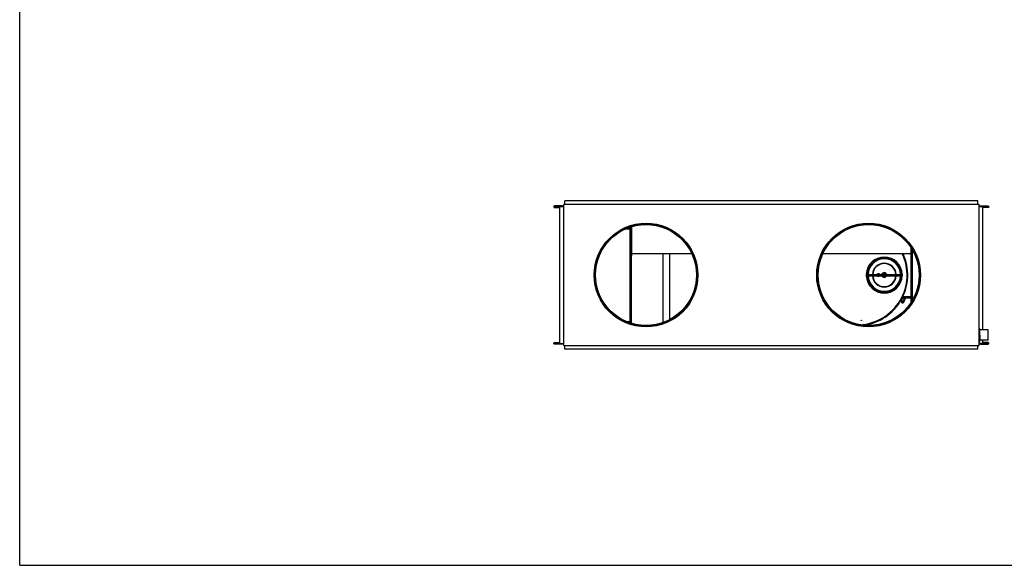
# Model space of a CAD drawing. Header units: millimetres. Extents: x 0 to 559, y 0 to 432.
# Tile 1 of 3: x 0 to 356, y 0 to 197. Entities that reach past the tile are written whole.
import ezdxf

# ---------------------------------------------------------------- set-up
doc = ezdxf.new("R2010")
doc.units = ezdxf.units.MM
doc.header["$LTSCALE"] = 30.734
doc.layers.get('0').update_dxf_attribs({"linetype": 'CONTINUOUS'})
doc.layers.add('AXES_REF', color=7, linetype='CONTINUOUS')

msp = doc.modelspace()

# ---------------------------------------------------------------- linework, layer by layer
at = {"color": 7, "linetype": 'Continuous'}
for p, q in [((0, 0), (0, 431.8)), ((197.04, 130.44), (197.08, 131.78)), ((346.31, 131.78), (197.08, 131.78)), ((346.35, 130.44), (346.31, 131.78)), ((195.28, 129.68), (196.55, 129.72)), ((195.28, 80.24), (195.28, 129.68)), ((195.89, 129.98), (195.72, 129.98)), ((196.07, 129.99), (195.89, 129.98)), ((196.07, 129.99), (196.55, 129.99)), ((196.7, 130.44), (196.55, 130.29)), ((196.55, 130.29), (196.55, 79.64)), ((346.7, 130.44), (196.7, 130.44)), ((346.85, 130.29), (346.7, 130.44)), ((346.85, 79.64), (346.85, 130.29)), ((346.85, 129.99), (347.32, 129.99)), ((346.85, 129.72), (348.11, 129.68)), ((347.32, 129.99), (347.5, 129.98)), ((347.5, 129.98), (347.67, 129.98)), ((348.11, 85.16), (348.11, 129.68)), ((221.05, 122.41), (221.05, 87.51)), ((221.25, 111.94), (221.25, 122.47)), ((322.07, 115.02), (322.07, 111.94)), ((322.27, 95.22), (322.27, 114.7)), ((221.05, 111.94), (221.25, 111.94)), ((221.25, 112.71), (242.91, 112.71)), ((232.55, 87.78), (232.55, 112.71)), ((235.05, 88.9), (235.05, 112.71)), ((290.33, 112.71), (322.07, 112.71)), ((322.27, 111.94), (322.07, 111.94)), ((312.54, 104.99), (312.52, 104.99)), ((312.54, 104.99), (312.52, 104.99)), ((312.52, 104.94), (312.6, 104.94)), ((312.57, 104.99), (312.54, 104.99)), ((314.1, 104.99), (312.54, 104.99)), ((312.58, 104.94), (312.61, 104.94)), ((312.6, 104.94), (312.61, 104.94)), ((312.61, 104.94), (314.1, 104.94)), ((319.05, 96.71), (322.27, 96.71)), ((319.59, 95.11), (320.21, 96.56)), ((318.65, 95.96), (318.69, 95.2)), ((318.94, 94.96), (319.36, 94.96)), ((347.02, 85.44), (346.85, 85.86)), ((195.28, 80.24), (196.55, 80.21)), ((195.89, 79.94), (195.72, 79.94)), ((196.07, 79.94), (195.89, 79.94)), ((196.55, 79.94), (196.07, 79.94)), ((196.55, 79.64), (196.7, 79.49)), ((196.7, 79.49), (346.7, 79.49)), ((197.08, 78.14), (197.04, 79.49)), ((346.31, 78.14), (346.35, 79.49)), ((346.7, 79.49), (346.85, 79.64)), ((347.02, 81.13), (346.85, 80.71)), ((348.11, 80.24), (346.85, 80.21)), ((347.32, 79.94), (346.85, 79.94)), ((347.32, 79.94), (347.5, 79.94)), ((347.5, 79.94), (347.67, 79.94)), ((348.11, 80.24), (348.11, 81.41)), ((346.31, 78.14), (197.08, 78.14)), ((0, 0), (558.8, 0))]:
    msp.add_line(p, q, dxfattribs=at)
at = {"color": 9, "linetype": 'Continuous'}
for p, q in [((196.07, 129.99), (196.07, 129.7)), ((347.32, 129.99), (347.32, 129.7)), ((219.15, 121.71), (221.05, 121.71)), ((220.55, 122.24), (220.55, 87.68)), ((322.77, 96.06), (322.77, 113.86)), ((318.92, 96.46), (319.89, 96.46)), ((319.3, 97.21), (322.27, 97.21)), ((319.36, 95.21), (319.89, 96.46)), ((319.89, 96.46), (319.89, 96.71)), ((319.89, 96.46), (320.02, 96.5)), ((320.02, 96.5), (320.21, 96.56)), ((318.9, 95.99), (318.66, 95.98)), ((318.94, 95.21), (318.69, 95.2)), ((318.9, 95.99), (318.94, 95.21)), ((318.94, 95.21), (319.36, 95.21)), ((318.94, 94.96), (318.94, 95.21)), ((319.59, 95.11), (319.36, 95.21)), ((319.36, 95.21), (319.36, 94.96)), ((219.15, 88.21), (221.05, 88.21)), ((196.07, 79.94), (196.07, 80.22)), ((347.32, 79.94), (347.32, 80.22))]:
    msp.add_line(p, q, dxfattribs=at)
at = {"color": 7, "linetype": 'Continuous'}
for points in [[(312.52, 104.99), (312.51, 104.99), (312.51, 104.99), (312.51, 104.98), (312.5, 104.98), (312.5, 104.98), (312.5, 104.97), (312.49, 104.97), (312.49, 104.97), (312.49, 104.96)], [(312.49, 104.96), (312.49, 104.96), (312.49, 104.95), (312.5, 104.95), (312.5, 104.95), (312.5, 104.94), (312.5, 104.94), (312.51, 104.94), (312.51, 104.94), (312.52, 104.94)], [(312.58, 104.99), (312.57, 104.99), (312.57, 104.99), (312.57, 104.98), (312.56, 104.98), (312.56, 104.98), (312.56, 104.97), (312.56, 104.97), (312.55, 104.97), (312.55, 104.96)], [(312.55, 104.96), (312.55, 104.96), (312.55, 104.95), (312.56, 104.95), (312.56, 104.95), (312.56, 104.94), (312.57, 104.94), (312.57, 104.94), (312.57, 104.94), (312.58, 104.94)]]:
    msp.add_lwpolyline(points, dxfattribs=at)
for radius in [6.25, 6]:
    msp.add_circle((312.52, 104.96), radius, dxfattribs=at)
at = {"color": 9, "linetype": 'Continuous'}
for centre, radius, start, end in [((302.77, 104.96), 18, 272.8694, 25.5048), ((312.52, 104.96), 6.42, 2.2321, 177.7679), ((312.52, 104.96), 4.17, 3.4413, 176.5587), ((312.52, 104.96), 6.42, 182.2321, 357.7679), ((312.52, 104.96), 4.17, 183.4413, 356.5587), ((309.21, 32.74), 72.69, 88.8565, 89.2454), ((309.21, 177.18), 72.69, 270.7546, 271.1435), ((312.52, 104.96), 0.866, 16.789, 163.211), ((312.52, 104.96), 0.866, 196.789, 343.211), ((312.52, 104.96), 0.5, 30, 150), ((312.52, 104.96), 0.5, 210, 330), ((318.27, 95.96), 0.625, 2.8361, 29.2984)]:
    msp.add_arc(centre, radius, start, end, dxfattribs=at)
at = {"color": 7, "linetype": 'Continuous'}
for centre, radius, start, end in [((302.77, 104.96), 18.25, 276.4321, 25.129), ((312.52, 104.96), 6.38, 2.3174, 177.6826), ((312.52, 104.96), 5.88, 2.4386, 177.5614), ((312.52, 104.96), 4.3, 3.3339, 176.6661), ((312.52, 104.96), 6.38, 182.3174, 357.6826), ((312.52, 104.96), 5.88, 182.4386, 357.5614), ((312.52, 104.96), 4.3, 183.3339, 356.6661), ((320.44, 96.46), 0.25, 104.8447, 156.8018), ((318.94, 95.21), 0.25, 182.8361, 270), ((319.36, 95.21), 0.25, 270, 336.8014)]:
    msp.add_arc(centre, radius, start, end, dxfattribs=at)
for points, knots in [([(193.8, 129.95), (193.69, 129.95), (193.52, 129.93), (193.23, 129.94), (193.07, 129.77), (193.07, 129.66)], [0, 0, 0, 0, 0.386148, 0.622829, 1, 1, 1, 1]), ([(193.07, 129.66), (193.08, 129.59), (193.12, 129.46), (193.3, 129.4), (193.53, 129.39), (193.71, 129.38), (193.83, 129.37)], [0, 0, 0, 0, 0.240767, 0.383563, 0.616968, 1, 1, 1, 1]), ([(195.28, 129.48), (194.85, 129.48), (194.12, 129.48), (193.77, 129.44), (193.33, 129.45), (193.39, 129.43)], [0, 0, 0, 0, 0.685413, 0.903612, 1, 1, 1, 1]), ([(195.72, 129.98), (195.53, 129.98), (194.89, 129.98), (194.25, 129.97), (193.8, 129.95)], [0, 0, 0, 0, 0.292384, 1, 1, 1, 1]), ([(193.83, 129.37), (193.93, 129.37), (194.43, 129.35), (194.93, 129.35), (195.33, 129.34)], [0, 0, 0, 0, 0.202385, 1, 1, 1, 1]), ([(347.67, 129.98), (347.86, 129.98), (348.5, 129.98), (349.14, 129.97), (349.59, 129.95)], [0, 0, 0, 0, 0.292384, 1, 1, 1, 1]), ([(349.56, 129.37), (349.46, 129.37), (348.96, 129.35), (348.46, 129.35), (348.06, 129.34)], [0, 0, 0, 0, 0.202385, 1, 1, 1, 1]), ([(348.11, 129.48), (348.55, 129.48), (349.27, 129.48), (349.62, 129.44), (350.06, 129.45), (350, 129.43)], [0, 0, 0, 0, 0.685413, 0.903612, 1, 1, 1, 1]), ([(350.32, 129.66), (350.31, 129.59), (350.27, 129.46), (350.09, 129.4), (349.86, 129.39), (349.68, 129.38), (349.56, 129.37)], [0, 0, 0, 0, 0.240767, 0.383563, 0.616968, 1, 1, 1, 1]), ([(349.59, 129.95), (349.7, 129.95), (349.88, 129.93), (350.16, 129.94), (350.32, 129.77), (350.32, 129.66)], [0, 0, 0, 0, 0.386148, 0.622829, 1, 1, 1, 1]), ([(347.07, 83.28), (347.07, 83.55), (347.07, 83.94), (347.06, 84.43), (347.06, 84.75), (347.05, 85.01), (347.04, 85.22), (347.03, 85.35), (347.02, 85.41), (347.02, 85.44), (347.02, 85.44)], [0, 0, 0, 0, 0.368516, 0.536414, 0.68533, 0.810002, 0.906029, 0.970051, 0.989345, 1, 1, 1, 1]), ([(347.07, 83.28), (347.07, 83.02), (347.07, 82.63), (347.06, 82.14), (347.06, 81.82), (347.05, 81.56), (347.04, 81.35), (347.03, 81.22), (347.02, 81.16), (347.02, 81.13), (347.02, 81.13)], [0, 0, 0, 0, 0.368516, 0.536414, 0.68533, 0.810002, 0.906029, 0.970051, 0.989345, 1, 1, 1, 1]), ([(193.07, 80.26), (193.08, 80.33), (193.12, 80.46), (193.3, 80.53), (193.53, 80.54), (193.71, 80.55), (193.83, 80.55)], [0, 0, 0, 0, 0.240767, 0.383563, 0.616968, 1, 1, 1, 1]), ([(193.8, 79.97), (193.69, 79.97), (193.52, 79.99), (193.23, 79.98), (193.07, 80.15), (193.07, 80.26)], [0, 0, 0, 0, 0.386148, 0.622829, 1, 1, 1, 1]), ([(195.28, 80.44), (194.85, 80.45), (194.12, 80.44), (193.77, 80.49), (193.33, 80.48), (193.39, 80.5)], [0, 0, 0, 0, 0.685413, 0.903612, 1, 1, 1, 1]), ([(195.72, 79.94), (195.53, 79.94), (194.89, 79.94), (194.25, 79.95), (193.8, 79.97)], [0, 0, 0, 0, 0.292384, 1, 1, 1, 1]), ([(193.83, 80.55), (193.93, 80.56), (194.43, 80.57), (194.93, 80.58), (195.33, 80.58)], [0, 0, 0, 0, 0.202385, 1, 1, 1, 1]), ([(347.67, 79.94), (347.86, 79.94), (348.5, 79.94), (349.14, 79.95), (349.59, 79.97)], [0, 0, 0, 0, 0.292384, 1, 1, 1, 1]), ([(349.56, 80.55), (349.46, 80.56), (348.96, 80.57), (348.46, 80.58), (348.06, 80.58)], [0, 0, 0, 0, 0.202385, 1, 1, 1, 1]), ([(348.11, 80.44), (348.55, 80.45), (349.27, 80.44), (349.62, 80.49), (350.06, 80.48), (350, 80.5)], [0, 0, 0, 0, 0.685413, 0.903612, 1, 1, 1, 1]), ([(350.32, 80.26), (350.31, 80.33), (350.27, 80.46), (350.09, 80.53), (349.86, 80.54), (349.68, 80.55), (349.56, 80.55)], [0, 0, 0, 0, 0.240767, 0.383563, 0.616968, 1, 1, 1, 1]), ([(349.59, 79.97), (349.7, 79.97), (349.88, 79.99), (350.16, 79.98), (350.32, 80.15), (350.32, 80.26)], [0, 0, 0, 0, 0.386148, 0.622829, 1, 1, 1, 1])]:
    msp.add_open_spline(points, degree=3, knots=knots, dxfattribs=at)
at = {"color": 9, "linetype": 'Continuous'}
for points, knots in [([(309.92, 105.21), (309.94, 105.27), (310, 105.38), (310.12, 105.43), (310.17, 105.43)], [0, 0, 0, 0, 0.55038, 1, 1, 1, 1]), ([(310.17, 104.5), (310.12, 104.5), (310, 104.54), (309.94, 104.65), (309.92, 104.71)], [0, 0, 0, 0, 0.449617, 1, 1, 1, 1]), ([(309.99, 105.21), (310.04, 105.21), (310.13, 105.27), (310.17, 105.37), (310.17, 105.43)], [0, 0, 0, 0, 0.447312, 1, 1, 1, 1]), ([(309.99, 104.71), (310.04, 104.71), (310.13, 104.65), (310.17, 104.55), (310.17, 104.5)], [0, 0, 0, 0, 0.4473, 1, 1, 1, 1]), ([(310.49, 105.21), (310.53, 105.21), (310.63, 105.27), (310.66, 105.37), (310.66, 105.42)], [0, 0, 0, 0, 0.447318, 1, 1, 1, 1]), ([(310.49, 104.71), (310.53, 104.71), (310.63, 104.66), (310.66, 104.56), (310.66, 104.51)], [0, 0, 0, 0, 0.447318, 1, 1, 1, 1]), ([(310.66, 105.42), (310.71, 105.42), (310.82, 105.37), (310.87, 105.27), (310.88, 105.21)], [0, 0, 0, 0, 0.455224, 1, 1, 1, 1]), ([(310.88, 104.71), (310.87, 104.66), (310.82, 104.55), (310.71, 104.51), (310.66, 104.51)], [0, 0, 0, 0, 0.544778, 1, 1, 1, 1])]:
    msp.add_open_spline(points, degree=3, knots=knots, dxfattribs=at)
at = {"color": 7, "linetype": 'Continuous'}
for points in [[(314.1, 104.99), (314.09, 104.98), (314.08, 104.97), (314.08, 104.96)], [(314.08, 104.96), (314.08, 104.95), (314.09, 104.94), (314.1, 104.94)], [(314.12, 104.96), (314.12, 104.97), (314.11, 104.99), (314.1, 104.99)], [(314.1, 104.94), (314.11, 104.94), (314.12, 104.95), (314.12, 104.96)]]:
    msp.add_open_spline(points, degree=3, dxfattribs=at)
at = {"layer": 'AXES_REF', "color": 7, "linetype": 'Continuous'}
for p, q in [((213.01, 117.66), (212.9, 117.77)), ((213.7, 118.34), (213.59, 118.45)), ((239.1, 118.34), (239.2, 118.45)), ((239.78, 117.66), (239.89, 117.77)), ((293.46, 117.66), (293.35, 117.77)), ((294.15, 118.34), (294.04, 118.45)), ((319.55, 118.34), (319.65, 118.45)), ((320.23, 117.66), (320.34, 117.77)), ((306.02, 105.21), (306.28, 105.21)), ((306.02, 105.21), (306.02, 104.71)), ((306.02, 104.71), (306.28, 104.71)), ((306.52, 105.21), (318.52, 105.21)), ((306.52, 104.71), (318.52, 104.71)), ((318.77, 105.21), (319.02, 105.21)), ((318.77, 104.71), (319.02, 104.71)), ((319.02, 105.21), (319.02, 104.71)), ((213.01, 92.26), (212.9, 92.16)), ((213.7, 91.58), (213.59, 91.47)), ((239.1, 91.58), (239.2, 91.47)), ((239.78, 92.26), (239.89, 92.16)), ((293.46, 92.26), (293.35, 92.16)), ((294.15, 91.58), (294.04, 91.47)), ((319.55, 91.58), (319.65, 91.47)), ((320.23, 92.26), (320.34, 92.16)), ((350.07, 85.16), (347.04, 85.16)), ((350.07, 81.41), (347.04, 81.41))]:
    msp.add_line(p, q, dxfattribs=at)
for centre, radius in [((226.4, 104.96), 18.75), ((226.4, 104.96), 18.6), ((226.4, 104.96), 18.25), ((306.85, 104.96), 18.75), ((306.85, 104.96), 18.6), ((306.85, 104.96), 18.25), ((304.27, 88.59), 0.075)]:
    msp.add_circle(centre, radius, dxfattribs=at)
for centre, radius, start, end in [((226.4, 104.96), 18.45, 133.5, 136.5), ((226.4, 104.96), 18.45, 43.5, 46.5), ((306.85, 104.96), 18.45, 133.5, 136.5), ((306.85, 104.96), 18.45, 43.5, 46.5), ((312.52, 104.96), 6.5, 2.2047, 177.7953), ((312.52, 104.96), 6.5, 182.2068, 357.7932), ((226.4, 104.96), 18.45, 223.5, 226.5), ((226.4, 104.96), 18.45, 313.5, 316.5), ((306.85, 104.96), 18.45, 223.5, 226.5), ((306.85, 104.96), 18.45, 313.5, 316.5)]:
    msp.add_arc(centre, radius, start, end, dxfattribs=at)
for points, knots in [([(350.12, 83.28), (350.12, 83.41), (350.12, 83.65), (350.11, 83.99), (350.11, 84.31), (350.1, 84.59), (350.1, 84.8), (350.09, 84.93), (350.09, 85.01), (350.08, 85.07), (350.08, 85.12), (350.08, 85.14), (350.07, 85.16), (350.07, 85.16)], [0, 0, 0, 0, 0.19484, 0.382186, 0.554864, 0.706235, 0.830499, 0.880931, 0.922899, 0.956005, 0.979947, 0.99455, 1, 1, 1, 1]), ([(350.07, 81.41), (350.07, 81.41), (350.08, 81.43), (350.08, 81.45), (350.08, 81.5), (350.09, 81.56), (350.09, 81.64), (350.1, 81.77), (350.1, 81.98), (350.11, 82.26), (350.11, 82.58), (350.12, 82.92), (350.12, 83.16), (350.12, 83.28)], [0, 0, 0, 0, 0.00545, 0.020053, 0.043995, 0.077101, 0.119069, 0.169501, 0.293765, 0.445136, 0.617814, 0.80516, 1, 1, 1, 1])]:
    msp.add_open_spline(points, degree=3, knots=knots, dxfattribs=at)

doc.saveas('drawing.dxf')
